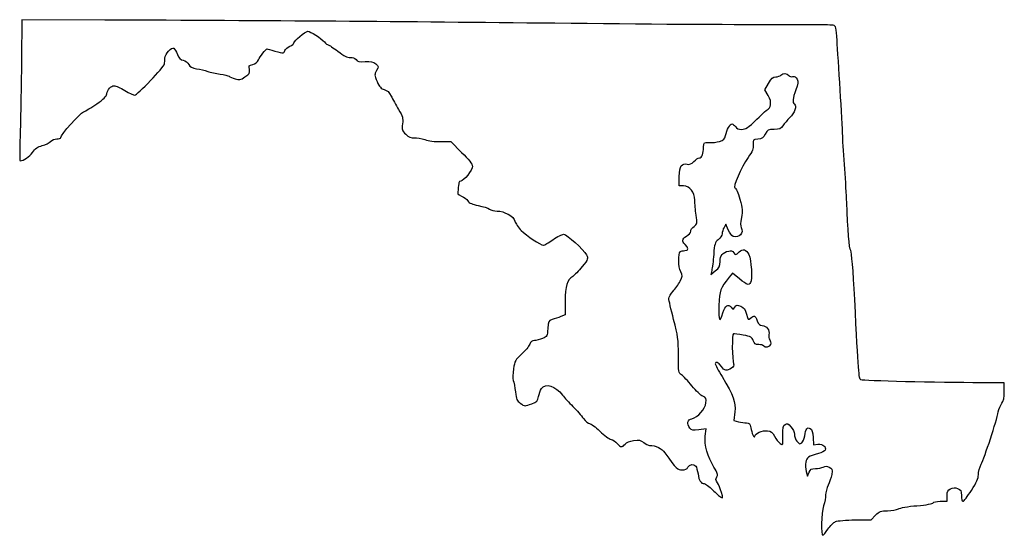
# Model space of a CAD drawing. Extents: x 55 to 259, y -116 to -9.
import ezdxf

# ---------------------------------------------------------------- set-up
doc = ezdxf.new("R2010")
doc.units = 0
doc.layers.add('Layer_1', color=7, linetype='CONTINUOUS')

msp = doc.modelspace()

# ---------------------------------------------------------------- linework, layer by layer
at = {"layer": 'Layer_1', "color": 7}
for points in [[(72.470637, -9.02332), (55.255081, -8.951043), (55.187192, -17.135488)], [(209.719751, -24.627246), (209.066192, -23.476005), (209.804435, -22.140219)], [(141.970083, -34.21171), (144.018415, -34.180158), (146.273972, -36.435734)], [(192.219947, -43.398269), (191.286192, -43.382183), (191.333433, -41.419892)], [(201.47311, -52.47764), (200.995949, -51.284405), (200.596071, -51.98996)], [(198.045033, -60.87996), (197.823915, -61.726627), (198.788387, -60.98506)], [(203.822715, -62.670124), (202.338553, -61.496955), (201.676943, -62.317346)], [(167.720637, -67.244072), (167.720637, -70.061298), (166.803414, -70.447548)], [(258.596192, -85.959074), (258.596192, -84.162701), (253.86897, -84.162701)], [(202.827148, -90.221843), (202.644454, -92.005036), (203.597547, -92.235894)], [(196.695743, -95.225389), (196.870791, -93.728595), (195.407328, -93.922736)], [(219.026875, -95.493952), (219.109781, -97.02941), (220.030342, -96.92194)], [(217.615561, -102.526167), (217.882589, -103.495629), (218.194628, -102.719518)], [(245.355265, -108.716034), (246.742859, -108.716034), (246.742859, -107.581106)], [(227.724163, -112.569468), (231.014383, -112.534727), (231.935954, -111.613158)]]:
    msp.add_lwpolyline(points, dxfattribs=at)
msp.add_lwpolyline([(222.090702, -114.508279), (222.090702, -114.507573), (222.090702, -114.508279), (222.090702, -114.508279)], close=True, dxfattribs=at)
for points in [[(165.60397, -9.709064), (134.386704, -9.370059), (106.973316, -9.168213), (72.470637, -9.02332)], [(210.05397, -10.001164), (203.146581, -10.030995), (183.144081, -9.899536), (165.60397, -9.709064)], [(223.208483, -10.10663), (222.880888, -10.018803), (216.961359, -9.971361), (210.05397, -10.001164)], [(223.990298, -13.277538), (223.820547, -10.532193), (223.751513, -10.252172), (223.208483, -10.10663)], [(111.558414, -13.774334), (111.558414, -13.350239), (113.943915, -11.349932), (114.449691, -11.349932)], [(114.449691, -11.349932), (114.95893, -11.349932), (117.202328, -12.797902), (117.8816, -13.56501)], [(110.721132, -14.450482), (111.181636, -14.259728), (111.558414, -13.955464), (111.558414, -13.774334)], [(117.8816, -13.56501), (118.177296, -13.898935), (118.536192, -14.172154), (118.679146, -14.172154)], [(118.679146, -14.172154), (118.822103, -14.172154), (119.714586, -14.768913), (120.662443, -15.49826)], [(224.628891, -23.485347), (224.380072, -19.527321), (224.092705, -14.933759), (223.990298, -13.277538)], [(84.867459, -16.91702), (84.921841, -16.018311), (86.221945, -14.56814), (86.7054, -14.866929)], [(86.7054, -14.866929), (86.883305, -14.976883), (87.222096, -15.549766), (87.458271, -16.140034)], [(87.458271, -16.140034), (87.773154, -16.92701), (88.093327, -17.25436), (88.658745, -17.367446)], [(104.21046, -17.30118), (104.468106, -16.679163), (105.776034, -15.009705), (105.995947, -15.02218)], [(105.995947, -15.02218), (106.02847, -15.025002), (106.753581, -15.213018), (107.607303, -15.442154)], [(107.607303, -15.442154), (109.560651, -15.966467), (109.511965, -15.969007), (109.714338, -15.331382)], [(109.714338, -15.331382), (109.80757, -15.037645), (110.260627, -14.641236), (110.721132, -14.450482)], [(120.662443, -15.49826), (121.941217, -16.482256), (122.600968, -16.807969), (123.21978, -16.760838)], [(55.187192, -17.135488), (55.149854, -21.636932), (55.037166, -28.209182), (54.936777, -31.740488)], [(78.622977, -24.614377), (79.092992, -24.614377), (84.739144, -18.682207), (84.783696, -18.141554)], [(84.783696, -18.141554), (84.803705, -17.898673), (84.841405, -17.347634), (84.867459, -16.91702)], [(88.658745, -17.367446), (89.08369, -17.452423), (89.597275, -17.834552), (89.802874, -18.218741)], [(89.802874, -18.218741), (90.081433, -18.739216), (90.495196, -18.963667), (91.436261, -19.104806)], [(102.343977, -19.252747), (102.18996, -18.482647), (102.252907, -18.389824), (103.035069, -18.233389)], [(103.035069, -18.233389), (103.613644, -18.117678), (103.998779, -17.8122), (104.21046, -17.30118)], [(123.21978, -16.760838), (123.76634, -16.719182), (124.180682, -16.878524), (124.422089, -17.223174)], [(124.422089, -17.223174), (124.721676, -17.650882), (125.070052, -17.72917), (126.288315, -17.642528)], [(126.288315, -17.642528), (127.465904, -17.558765), (127.937031, -17.65551), (128.491621, -18.095636)], [(128.491621, -18.095636), (129.190191, -18.649836), (129.192139, -18.66358), (128.692024, -19.510218)], [(91.436261, -19.104806), (92.129441, -19.208749), (93.16481, -19.458995), (93.737083, -19.660897)], [(93.737083, -19.660897), (94.309353, -19.862827), (95.473514, -20.121653), (96.324107, -20.236122)], [(96.324107, -20.236122), (97.174699, -20.350592), (97.997637, -20.538608), (98.152859, -20.653924)], [(101.443124, -20.8083), (102.388464, -20.182698), (102.493643, -20.001088), (102.343977, -19.252747)], [(128.692024, -19.510218), (128.201183, -20.341137), (128.204155, -20.405032), (128.797914, -21.785268)], [(212.366688, -20.439012), (212.822324, -19.983392), (213.578934, -20.008708), (213.9809, -20.493057)], [(98.152859, -20.653924), (98.308081, -20.76924), (98.871072, -21.010512), (99.403953, -21.19009)], [(99.403953, -21.19009), (100.269667, -21.481823), (100.48678, -21.441155), (101.443124, -20.8083)], [(128.797914, -21.785268), (129.282839, -22.912492), (129.586355, -23.251384), (130.269632, -23.428422)], [(209.804435, -22.140219), (210.388567, -21.08324), (210.697549, -20.80178), (211.284594, -20.79179)], [(211.284594, -20.79179), (211.692651, -20.785016), (212.179591, -20.626125), (212.366688, -20.439012)], [(213.9809, -20.493057), (214.160837, -20.70986), (214.553789, -20.822975), (214.85413, -20.744433)], [(214.85413, -20.744433), (215.237926, -20.644074), (215.492384, -20.803953), (215.710392, -21.282433)], [(215.710392, -21.282433), (215.957681, -21.825174), (215.902103, -22.274952), (215.436306, -23.500474)], [(70.777303, -26.403581), (72.185612, -25.426471), (72.780505, -24.830982), (72.849147, -24.329756)], [(72.849147, -24.329756), (72.97326, -23.423399), (73.679795, -22.638821), (74.371889, -22.638821)], [(74.371889, -22.638821), (74.670962, -22.638821), (75.674085, -23.083321), (76.601046, -23.626599)], [(76.601046, -23.626599), (77.528008, -24.169877), (78.437878, -24.614377), (78.622977, -24.614377)], [(130.269632, -23.428422), (130.885971, -23.588132), (131.286704, -23.968539), (131.680678, -24.767934)], [(215.436306, -23.500474), (214.785513, -25.212744), (214.696336, -26.178368), (215.162401, -26.466432)], [(225.154109, -33.080902), (225.114059, -31.761513), (224.877709, -27.443513), (224.628891, -23.485347)], [(68.039889, -28.05142), (68.45891, -27.898992), (69.690748, -27.157481), (70.777303, -26.403581)], [(131.680678, -24.767934), (131.983311, -25.381965), (132.675701, -26.628089), (133.219323, -27.537098)], [(210.191215, -26.607571), (210.322228, -26.011066), (210.190086, -25.45554), (209.719751, -24.627246)], [(215.162401, -26.466432), (215.691678, -26.793527), (215.192483, -28.262946), (214.220772, -29.238193)], [(63.298414, -33.362306), (63.298414, -32.799922), (67.296321, -28.321902), (68.039889, -28.05142)], [(133.219323, -27.537098), (134.090404, -28.993619), (134.188815, -29.349473), (134.048404, -30.535004)], [(207.400485, -29.553294), (208.591396, -28.389127), (209.66553, -27.436627), (209.78745, -27.436627)], [(209.78745, -27.436627), (209.90937, -27.436627), (210.091062, -27.063558), (210.191215, -26.607571)], [(134.048404, -30.535004), (133.903441, -31.759002), (133.964711, -31.952662), (134.728421, -32.684324)], [(200.90226, -32.969791), (201.168155, -31.73394), (201.82137, -30.541072), (202.232218, -30.541072)], [(202.232218, -30.541072), (202.423728, -30.541072), (202.739044, -30.795072), (202.932919, -31.105516)], [(204.260306, -31.66996), (205.092879, -31.66996), (205.551278, -31.360984), (207.400485, -29.553294)], [(214.220772, -29.238193), (213.714087, -29.746729), (213.071346, -30.501899), (212.792462, -30.916371)], [(54.936777, -31.740488), (54.836387, -35.271793), (54.816237, -38.161043), (54.891996, -38.161043)], [(202.932919, -31.105516), (203.174902, -31.492979), (203.591067, -31.66996), (204.260306, -31.66996)], [(210.939733, -31.66996), (209.684408, -31.66996), (209.563016, -31.735069), (209.131524, -32.63993)], [(212.792462, -30.916371), (212.361574, -31.556761), (212.083232, -31.66996), (210.939733, -31.66996)], [(59.489814, -35.026796), (60.168426, -34.855939), (60.941658, -34.475221), (61.208107, -34.180807)], [(61.208107, -34.180807), (61.474559, -33.886393), (62.053879, -33.645488), (62.495489, -33.645488)], [(62.495489, -33.645488), (62.937096, -33.645488), (63.298414, -33.518064), (63.298414, -33.362306)], [(134.728421, -32.684324), (135.362436, -33.29175), (135.79381, -33.468986), (136.491873, -33.408844)], [(136.491873, -33.408844), (137.000141, -33.365044), (137.979788, -33.534885), (138.66887, -33.786232)], [(138.66887, -33.786232), (139.438933, -34.067128), (140.711103, -34.231071), (141.970083, -34.21171)], [(196.363423, -35.338849), (196.366246, -34.364308), (196.381316, -34.351946), (197.495081, -34.415221)], [(197.495081, -34.415221), (198.11597, -34.450527), (199.094155, -34.336932), (199.668824, -34.162829)], [(199.668824, -34.162829), (200.504778, -33.909563), (200.751381, -33.671057), (200.90226, -32.969791)], [(207.597587, -33.698263), (206.547254, -33.784877), (206.527979, -33.807145), (206.617099, -34.82989)], [(209.131524, -32.63993), (208.740773, -33.459334), (208.50269, -33.623616), (207.597587, -33.698263)], [(225.561844, -39.854236), (225.37764, -37.448291), (225.194159, -34.400291), (225.154109, -33.080902)], [(54.891996, -38.161043), (55.623212, -38.161043), (56.812527, -37.372797), (57.461085, -36.458312)], [(57.461085, -36.458312), (58.065371, -35.606255), (58.551837, -35.262988), (59.489814, -35.026796)], [(146.273972, -36.435734), (147.730941, -37.892706), (148.529525, -38.911867), (148.529525, -39.314316)], [(195.487679, -37.596627), (195.997218, -37.596627), (196.359712, -36.662076), (196.363423, -35.338849)], [(206.617099, -34.82989), (206.690857, -35.676359), (206.491199, -36.182129), (205.558698, -37.511001)], [(191.333433, -41.419892), (191.385227, -39.268399), (191.822812, -38.601536), (192.990445, -38.894595)], [(192.990445, -38.894595), (193.426441, -39.004013), (193.835813, -38.831349), (194.343096, -38.324055)], [(194.343096, -38.324055), (194.743189, -37.923977), (195.25825, -37.596627), (195.487679, -37.596627)], [(205.558698, -37.511001), (204.174409, -39.483706), (202.309801, -43.805516), (202.842978, -43.805516)], [(148.529525, -39.314316), (148.529525, -40.053484), (146.691971, -42.394377), (146.111742, -42.394377)], [(225.985691, -46.76868), (225.936779, -45.37168), (225.74605, -42.26018), (225.561844, -39.854236)], [(145.704196, -42.747154), (145.702503, -42.941182), (145.625761, -43.555298), (145.533691, -44.11184)], [(146.111742, -42.394377), (145.8893, -42.394377), (145.705906, -42.553127), (145.704196, -42.747154)], [(145.533691, -44.11184), (145.379084, -45.046447), (145.434902, -45.152196), (146.264215, -45.495688)], [(194.527272, -46.345488), (194.506161, -44.651618), (193.542804, -43.421073), (192.219947, -43.398269)], [(202.842978, -43.805516), (203.050798, -43.805516), (203.477794, -44.773369), (203.856048, -46.101817)], [(146.264215, -45.495688), (146.758073, -45.700271), (147.347138, -46.149992), (147.573252, -46.495066)], [(147.573252, -46.495066), (147.867745, -46.944533), (148.478991, -47.219812), (149.728024, -47.465543)], [(194.804163, -49.421484), (194.660576, -48.428203), (194.535975, -47.043988), (194.527272, -46.345488)], [(203.856048, -46.101817), (204.435623, -48.137288), (204.473031, -48.57383), (204.185393, -49.945148)], [(226.807985, -56.759206), (226.506058, -56.387039), (226.186517, -52.50479), (225.985691, -46.76868)], [(149.728024, -47.465543), (150.687038, -47.654237), (151.726956, -47.9874), (152.038956, -48.205925)], [(152.038956, -48.205925), (152.350955, -48.424478), (153.059059, -48.603266), (153.612523, -48.603266)], [(153.612523, -48.603266), (155.128787, -48.603266), (157.06841, -49.696425), (157.325238, -50.695746)], [(157.325238, -50.695746), (157.441496, -51.148092), (158.018271, -52.015332), (158.606961, -52.622928)], [(194.375154, -51.770307), (195.035407, -51.250962), (195.053946, -51.149446), (194.804163, -49.421484)], [(204.185393, -49.945148), (203.960366, -51.017959), (203.949777, -51.658236), (204.150846, -52.033959)], [(158.606961, -52.622928), (159.633423, -53.682362), (162.64686, -55.658821), (163.235688, -55.658821)], [(192.838414, -53.779475), (193.304081, -53.504421), (193.685081, -53.061953), (193.685081, -52.796241)], [(193.685081, -52.796241), (193.685081, -52.530529), (193.995613, -52.06887), (194.375154, -51.770307)], [(200.596071, -51.98996), (200.376138, -52.378016), (200.191692, -52.972037), (200.186194, -53.310027)], [(202.474342, -53.837218), (202.186103, -53.74575), (201.735549, -53.13392), (201.47311, -52.47764)], [(204.150846, -52.033959), (204.747814, -53.149386), (203.736044, -54.237663), (202.474342, -53.837218)], [(163.235688, -55.658821), (163.391111, -55.658821), (164.266338, -55.150821), (165.180637, -54.529932)], [(165.180637, -54.529932), (166.094935, -53.909043), (167.0856, -53.401043), (167.382114, -53.401043)], [(167.382114, -53.401043), (168.042192, -53.401043), (171.534715, -56.550756), (172.111574, -57.666268)], [(192.556192, -55.51771), (191.775989, -54.811646), (191.848644, -54.364155), (192.838414, -53.779475)], [(199.403315, -54.5325), (198.700348, -55.085458), (198.613965, -55.361726), (198.448295, -57.586879)], [(200.186194, -53.310027), (200.180691, -53.648016), (199.828398, -54.198124), (199.403315, -54.5325)], [(191.617535, -61.176971), (191.117669, -60.203897), (191.06892, -57.329746), (191.546754, -57.003695)], [(191.546754, -57.003695), (191.713889, -56.889649), (192.136387, -56.794399), (192.485637, -56.792028)], [(192.485637, -56.792028), (193.272232, -56.786666), (193.304973, -56.195354), (192.556192, -55.51771)], [(199.779105, -59.038094), (199.806933, -57.759655), (200.268309, -57.199472), (201.560659, -56.874973)], [(201.560659, -56.874973), (202.034067, -56.756101), (202.353796, -56.86058), (202.616935, -57.220582)], [(203.714596, -57.05997), (204.521237, -56.302175), (205.138601, -56.474189), (205.718938, -57.618403)], [(227.62777, -66.919206), (227.313823, -60.779884), (227.009441, -57.007505), (226.807985, -56.759206)], [(172.111574, -57.666268), (172.51884, -58.453837), (172.495357, -58.517648), (171.215513, -60.10083)], [(198.448295, -57.586879), (198.348117, -58.932401), (198.166649, -60.414294), (198.045033, -60.87996)], [(198.788387, -60.98506), (199.607994, -60.354858), (199.756801, -60.062419), (199.779105, -59.038094)], [(202.616935, -57.220582), (202.977623, -57.71385), (203.026131, -57.706767), (203.714596, -57.05997)], [(205.718938, -57.618403), (206.226452, -58.61905), (206.505342, -62.93499), (206.094477, -63.430064)], [(171.215513, -60.10083), (170.492654, -60.994994), (169.614452, -61.906657), (169.263955, -62.126734)], [(169.263955, -62.126734), (168.122117, -62.843663), (167.720637, -64.174905), (167.720637, -67.244072)], [(190.036978, -65.201234), (190.514074, -64.687195), (191.16445, -63.765259), (191.482255, -63.152527)], [(191.482255, -63.152527), (192.021079, -62.113667), (192.030209, -61.980317), (191.617535, -61.176971)], [(201.676943, -62.317346), (199.770963, -64.680732), (199.674982, -64.943537), (199.544759, -68.155395)], [(206.094477, -63.430064), (205.605374, -64.0194), (205.474116, -63.975487), (203.822715, -62.670124)], [(189.169525, -66.720041), (189.169525, -66.39876), (189.559878, -65.715302), (190.036978, -65.201234)], [(190.157303, -71.059293), (189.614025, -68.99399), (189.169525, -67.041351), (189.169525, -66.720041)], [(228.905935, -83.563967), (228.497059, -83.311745), (228.404186, -82.102281), (227.62777, -66.919206)], [(199.544759, -68.155395), (199.411415, -71.444244), (199.702956, -71.976176), (200.375226, -69.670618)], [(200.375226, -69.670618), (200.813831, -68.166402), (201.469244, -67.711827), (202.051449, -68.508032)], [(202.051449, -68.508032), (202.423705, -69.017133), (202.444313, -69.01702), (202.81946, -68.504081)], [(202.81946, -68.504081), (203.1591, -68.0396), (203.306849, -68.01911), (204.061681, -68.331784)], [(204.061681, -68.331784), (204.742189, -68.61364), (204.9847, -68.949907), (205.240692, -69.966528)], [(165.039525, -71.083564), (164.241116, -71.319078), (164.18803, -71.425617), (164.108155, -72.952637)], [(166.803414, -70.447548), (166.298942, -70.660005), (165.505192, -70.946206), (165.039525, -71.083564)], [(191.145081, -78.468586), (191.145081, -75.195739), (191.041994, -74.422478), (190.157303, -71.059293)], [(205.240692, -69.966528), (205.544039, -71.17125), (205.592576, -71.219651), (206.066805, -70.790476)], [(206.066805, -70.790476), (206.807178, -70.120452), (207.077908, -70.222645), (207.475542, -71.322296)], [(207.475542, -71.322296), (207.747441, -72.07422), (207.993014, -72.310073), (208.504011, -72.310073)], [(164.108155, -72.952637), (164.026492, -74.513862), (163.987291, -74.58707), (163.015357, -74.99316)], [(208.504011, -72.310073), (209.354406, -72.310073), (210.092454, -73.328472), (209.8737, -74.200059)], [(163.015357, -74.99316), (162.460903, -75.224836), (161.702126, -75.414377), (161.329187, -75.414377)], [(202.524391, -74.003407), (202.207199, -74.003407), (202.241491, -79.467934), (202.563614, -80.253585)], [(204.579434, -74.311339), (203.606832, -74.141978), (202.682063, -74.003407), (202.524391, -74.003407)], [(206.633981, -75.440228), (206.37811, -74.706253), (206.160503, -74.586675), (204.579434, -74.311339)], [(209.8737, -74.200059), (209.78296, -74.561586), (209.86038, -75.04015), (210.045771, -75.263529)], [(210.045771, -75.263529), (210.231152, -75.48688), (210.300274, -75.929743), (210.199379, -76.247638)], [(160.368762, -76.190488), (160.213472, -76.617349), (159.457506, -77.538099), (158.688837, -78.236599)], [(161.329187, -75.414377), (160.846064, -75.414377), (160.569933, -75.637502), (160.368762, -76.190488)], [(207.764854, -76.261184), (207.085929, -76.261184), (206.864004, -76.100064), (206.633981, -75.440228)], [(208.78397, -76.543407), (208.688037, -76.388184), (208.229434, -76.261184), (207.764854, -76.261184)], [(210.199379, -76.247638), (210.009336, -76.8464), (209.089969, -77.038509), (208.78397, -76.543407)], [(158.688837, -78.236599), (157.406377, -79.401979), (157.268562, -79.653213), (157.015708, -81.286546)], [(191.802173, -82.553329), (191.170199, -82.139252), (191.145081, -81.983099), (191.145081, -78.468586)], [(157.015708, -81.286546), (156.863675, -82.268651), (156.845141, -83.343946), (156.974368, -83.685435)], [(200.035081, -80.77674), (199.475409, -79.93885), (198.765081, -79.640683), (198.765081, -80.24365)], [(198.765081, -80.24365), (198.765081, -80.416116), (199.402872, -81.613134), (200.182393, -82.90368)], [(202.10791, -81.170807), (201.172129, -81.82624), (200.672669, -81.7313), (200.035081, -80.77674)], [(202.563614, -80.253585), (202.690276, -80.562477), (202.537565, -80.869845), (202.10791, -81.170807)], [(193.951219, -84.822734), (193.130647, -83.811363), (192.163576, -82.790142), (191.802173, -82.553329)], [(200.182393, -82.90368), (202.578657, -86.870821), (203.039751, -88.146691), (202.827148, -90.221843)], [(156.974368, -83.685435), (157.103183, -84.025852), (157.300289, -85.098381), (157.412382, -86.06883)], [(162.212096, -87.027652), (162.315536, -86.461204), (162.584203, -85.71196), (162.809132, -85.36271)], [(162.809132, -85.36271), (163.596845, -84.139615), (165.774266, -84.814606), (167.17658, -86.716586)], [(196.199591, -86.974933), (195.783561, -86.802608), (194.771795, -85.834134), (193.951219, -84.822734)], [(253.86897, -84.162701), (244.832573, -84.162701), (229.270134, -83.788616), (228.905935, -83.563967)], [(157.412382, -86.06883), (157.584724, -87.560882), (157.738437, -87.920321), (158.408091, -88.397163)], [(160.841227, -88.509318), (161.858133, -88.120981), (162.0504, -87.913152), (162.212096, -87.027652)], [(167.17658, -86.716586), (167.553423, -87.227719), (168.506168, -88.291048), (169.293791, -89.079577)], [(196.843046, -88.336316), (196.942213, -87.416272), (196.86362, -87.249986), (196.199591, -86.974933)], [(258.072636, -88.428518), (258.457232, -87.934121), (258.596192, -87.278688), (258.596192, -85.959074)], [(158.408091, -88.397163), (159.361815, -89.076275), (159.35726, -89.076049), (160.841227, -88.509318)], [(169.293791, -89.079577), (170.081414, -89.868106), (171.080738, -90.989516), (171.51451, -91.571599)], [(193.938934, -91.605494), (195.147613, -91.36377), (196.705799, -89.609703), (196.843046, -88.336316)], [(257.34233, -90.223677), (257.456043, -89.606542), (257.784682, -88.798709), (258.072636, -88.428518)], [(171.51451, -91.571599), (171.94828, -92.153682), (172.510363, -92.631851), (172.763578, -92.634166)], [(193.541227, -93.585057), (192.839092, -92.657703), (193.013293, -91.790632), (193.938934, -91.605494)], [(253.824286, -101.045319), (254.490488, -99.739449), (257.026159, -91.939645), (257.34233, -90.223677)], [(172.763578, -92.634166), (173.016793, -92.636988), (173.978618, -93.338705), (174.900968, -94.194629)], [(195.407328, -93.922736), (194.164562, -94.087582), (193.883145, -94.036669), (193.541227, -93.585057)], [(203.597547, -92.235894), (204.121746, -92.362865), (204.864973, -92.471747), (205.249165, -92.477843)], [(205.249165, -92.477843), (205.82507, -92.486874), (205.976454, -92.66236), (206.111537, -93.47674)], [(206.111537, -93.47674), (206.279499, -94.489325), (206.92552, -95.868856), (206.940943, -95.247882)], [(212.773226, -95.129885), (212.741736, -93.476938), (212.824243, -93.071864), (213.24607, -92.808268)], [(213.24607, -92.808268), (213.669965, -92.543375), (213.874401, -92.623921), (214.445514, -93.280821)], [(214.445514, -93.280821), (214.824166, -93.716318), (215.136795, -94.414818), (215.140246, -94.833044)], [(217.28301, -95.172331), (217.525532, -93.655669), (217.823652, -93.263352), (218.442046, -93.647061)], [(218.442046, -93.647061), (218.802977, -93.871004), (218.967259, -94.389814), (219.026875, -95.493952)], [(174.900968, -94.194629), (175.823318, -95.050552), (176.859023, -95.821386), (177.202538, -95.907605)], [(198.510237, -101.661946), (197.168307, -99.481046), (196.482538, -97.048403), (196.695743, -95.225389)], [(206.940943, -95.247882), (206.95432, -94.709741), (208.580891, -93.998625), (209.577503, -94.095202)], [(209.577503, -94.095202), (210.28783, -94.164036), (210.594629, -94.404969), (211.041197, -95.244693)], [(211.041197, -95.244693), (211.351944, -95.829006), (211.877357, -96.492736), (212.208782, -96.719643)], [(212.208782, -96.719643), (212.807138, -97.129345), (212.8111, -97.118169), (212.773226, -95.129885)], [(215.140246, -94.833044), (215.14369, -95.25124), (215.385721, -95.904641), (215.678075, -96.285049)], [(216.662104, -96.601166), (216.910965, -96.394636), (217.190371, -95.751649), (217.28301, -95.172331)], [(177.202538, -95.907605), (177.546054, -95.993824), (178.115293, -96.371098), (178.467512, -96.74603)], [(178.467512, -96.74603), (179.24594, -97.574635), (179.488499, -97.591963), (180.093177, -96.862221)], [(180.093177, -96.862221), (180.382271, -96.513338), (181.067809, -96.229394), (181.882948, -96.120965)], [(181.882948, -96.120965), (182.971889, -95.976072), (183.338275, -96.050691), (183.96712, -96.545342)], [(183.96712, -96.545342), (184.386753, -96.875429), (184.935213, -97.146193), (185.185919, -97.147068)], [(185.185919, -97.147068), (186.413244, -97.151302), (187.730793, -97.778738), (188.357442, -98.657409)], [(215.678075, -96.285049), (216.133127, -96.877151), (216.274749, -96.922645), (216.662104, -96.601166)], [(220.030342, -96.92194), (221.039103, -96.804168), (221.800821, -97.409478), (221.530463, -98.114018)], [(188.357442, -98.657409), (190.793384, -102.073003), (190.944573, -102.225488), (191.895036, -102.225488)], [(220.158335, -98.851521), (217.967837, -99.440237), (217.713769, -99.609824), (217.526475, -100.608185)], [(221.530463, -98.114018), (221.443694, -98.340134), (220.826234, -98.672), (220.158335, -98.851521)], [(191.895036, -102.225488), (192.529714, -102.225488), (192.913034, -102.048958), (193.120637, -101.661043)], [(193.120637, -101.661043), (193.459997, -101.026946), (194.319164, -100.914707), (194.740886, -101.449377)], [(194.740886, -101.449377), (194.893921, -101.643404), (195.105542, -102.367361), (195.211152, -103.058156)], [(199.08879, -103.675038), (199.366248, -103.230763), (199.270468, -102.897487), (198.510237, -101.661946)], [(217.526475, -100.608185), (217.428606, -101.129845), (217.468696, -101.992965), (217.615561, -102.526167)], [(219.519983, -101.943407), (220.077307, -101.943407), (220.795015, -101.80334), (221.114888, -101.632144)], [(221.114888, -101.632144), (221.535371, -101.4071), (221.883151, -101.405943), (222.370345, -101.62791)], [(222.370345, -101.62791), (222.974239, -101.903077), (223.026038, -102.059936), (222.869181, -103.138618)], [(253.23397, -103.217076), (253.23397, -102.659038), (253.499612, -101.68173), (253.824286, -101.045319)], [(195.211152, -103.058156), (195.427733, -104.474799), (195.793995, -105.04771), (196.4831, -105.04771)], [(199.207526, -104.896157), (198.848286, -104.347884), (198.824077, -104.098907), (199.08879, -103.675038)], [(218.194628, -102.719518), (218.453801, -102.074894), (218.678339, -101.943407), (219.519983, -101.943407)], [(222.869181, -103.138618), (222.772915, -103.800626), (222.453609, -104.82244), (222.159616, -105.409293)], [(251.795684, -106.473864), (252.84277, -104.841547), (253.23397, -103.955736), (253.23397, -103.217076)], [(196.4831, -105.04771), (196.742219, -105.04771), (197.520419, -105.628975), (198.212431, -106.339413)], [(200.046062, -106.871712), (199.833052, -106.163927), (199.45571, -105.274927), (199.207526, -104.896157)], [(222.159616, -105.409293), (221.865622, -105.996174), (221.623707, -106.885174), (221.622027, -107.384849)], [(247.459785, -106.119505), (247.949206, -105.896493), (248.419391, -105.878996), (248.941452, -106.064274)], [(198.212431, -106.339413), (198.904445, -107.049851), (199.687248, -107.749818), (199.951998, -107.894881)], [(199.951998, -107.894881), (200.398216, -108.139342), (200.405083, -108.064666), (200.046062, -106.871712)], [(221.622027, -107.384849), (221.620334, -107.884551), (221.429845, -108.916836), (221.198694, -109.678807)], [(246.742859, -107.581106), (246.742859, -106.639556), (246.865036, -106.390495), (247.459785, -106.119505)], [(248.941452, -106.064274), (249.609201, -106.301285), (249.706192, -106.486733), (249.706192, -107.526242)], [(249.706192, -107.526242), (249.706192, -108.237724), (249.837205, -108.716627), (250.031795, -108.716401)], [(250.031795, -108.716401), (250.210876, -108.716204), (251.004626, -107.707062), (251.795684, -106.473864)], [(221.198694, -109.678807), (220.742135, -111.183814), (220.618662, -115.772296), (221.034723, -115.772296)], [(236.663343, -110.294616), (237.019629, -110.06833), (238.678379, -109.781903), (240.520815, -109.628515)], [(240.520815, -109.628515), (242.466207, -109.466548), (243.795911, -109.231316), (243.860447, -109.037711)], [(243.860447, -109.037711), (243.921314, -108.855114), (244.567591, -108.716034), (245.355265, -108.716034)], [(231.935954, -111.613158), (232.758516, -110.790594), (233.028388, -110.69159), (234.447898, -110.69159)], [(234.447898, -110.69159), (235.33023, -110.69159), (236.316557, -110.514862), (236.663343, -110.294616)], [(222.090702, -114.507573), (222.530523, -113.812375), (223.237679, -113.099708), (223.662158, -112.923883)], [(223.662158, -112.923883), (224.08664, -112.748059), (225.91454, -112.588575), (227.724163, -112.569468)], [(221.034723, -115.772296), (221.17569, -115.772296), (221.650882, -115.203477), (222.090702, -114.508279)]]:
    msp.add_open_spline(points, degree=3, dxfattribs=at)

doc.saveas('drawing.dxf')
